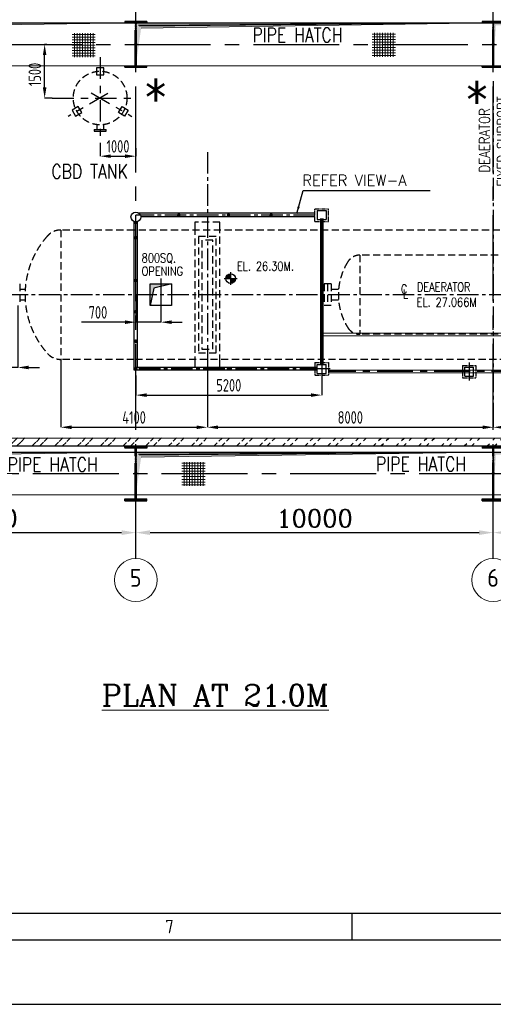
# Model space of a CAD drawing. Extents: x -287416 to 4934791, y -504132 to 1826789.
# Tile 88 of 256: x 28813 to 42063, y 146322 to 173857. Entities that reach past the tile are written whole.
import ezdxf
from ezdxf.enums import TextEntityAlignment as Align

# ---------------------------------------------------------------- set-up
doc = ezdxf.new("R2010")
doc.units = 0
doc.header["$LTSCALE"] = 800
doc.header["$MEASUREMENT"] = 0
for name, pattern in [('CENTER', [2, 1.25, -0.25, 0.25, -0.25]), ('CENTER2', [1.125, 0.75, -0.125, 0.125, -0.125]), ('CENTRE', [1.5, 0.75, -0.25, 0.25, -0.25]), ('CONTINOUS', [0]), ('HIDDEN', [0.375, 0.25, -0.125])]:
    doc.linetypes.add(name, pattern=pattern)
doc.layers.get('0').update_dxf_attribs({"linetype": 'CONTINUOUS'})
doc.layers.get('DEFPOINTS').update_dxf_attribs({"linetype": 'CONTINUOUS'})
for name, color, linetype in [('CEN', 2, 'CENTER'), ('CL', 2, 'CENTER2'), ('COL', 1, 'CENTER'), ('GRID', 8, 'CENTER'), ('HATCH', 9, 'CONTINUOUS'), ('LOGO', 7, 'CONTINUOUS'), ('MECH_EQ', 251, 'HIDDEN'), ('OBN', 1, 'CONTINUOUS'), ('PIPE', 1, 'CONTINUOUS'), ('STR', 2, 'CONTINUOUS'), ('WALL', 6, 'CONTINUOUS')]:
    doc.layers.add(name, color=color, linetype=linetype)
for name, color, linetype, lineweight in [('DIM', 4, 'CONTINUOUS', 15), ('PIPE OPENING HATCH', 7, 'CONTINUOUS', 13), ('STEEL', 6, 'CONTINUOUS', 15), ('T', 3, 'CONTINUOUS', 15), ('TEXT', 3, 'CONTINUOUS', 15)]:
    doc.layers.add(name, color=color, linetype=linetype, lineweight=lineweight)
doc.styles.add('ROMANC', font='romanc')
doc.styles.add('ROMANS', font='ISO9.shx', dxfattribs={"width": 0.8})
doc.styles.add('S1', font='SIMPLEX.SHX', dxfattribs={"height": 200})
doc.styles.add('S3', font='ROMANS1.SHX', dxfattribs={"width": 0.8})
doc.styles.get("Standard").update_dxf_attribs({"font": 'ISO9'})
doc.dimstyles.get("Standard").update_dxf_attribs({"dimtxt": 0.18, "dimasz": 0.18, "dimexe": 0.18, "dimexo": 0.0625, "dimgap": 0.09, "dimtad": 0, "dimtih": 1, "dimtoh": 1, "dimdec": 4, "dimzin": 0, "dimdsep": 46, "dimtxsty": 'Standard', "dimcen": 0.09, "dimadec": 0, "dimazin": 0, "dimtfac": 1, "dimtdec": 4, "dimtofl": 0, "dimtmove": 0, "dimatfit": 3, "dimfxl": 1, "dimtolj": 1, "dimtzin": 0, "dimarcsym": 0})
doc.dimstyles.new('STANDARD$0', dxfattribs={"dimtxt": 250, "dimasz": 200, "dimexe": 0, "dimexo": 0, "dimgap": 100, "dimtad": 1, "dimdec": 0, "dimzin": 0, "dimdsep": 46, "dimtxsty": 'S1', "dimcen": 0, "dimadec": 0, "dimazin": 0, "dimtfac": 1, "dimtdec": 0, "dimtmove": 2, "dimatfit": 3, "dimfxl": 1, "dimtolj": 1, "dimtzin": 0, "dimarcsym": 0})

# ---------------------------------------------------------------- blocks, each defined once
blk = doc.blocks.new('*D794')
at = {"layer": 'DEFPOINTS', "color": 0, "linetype": 'Continuous', "transparency": 16777216}
for p in [(22063, 159513), (32063, 159513), (32063, 159513)]:
    blk.add_point(p, dxfattribs=at)
at = {"layer": 'DIM', "color": 4, "linetype": 'Continuous', "lineweight": -2, "transparency": 16777216}
blk.add_line((22463, 159513), (31663, 159513), dxfattribs=at)
at = {"layer": 'DIM', "color": 4, "linetype": 'Continuous', "transparency": 16777216}
for points in [[(22463, 159579), (22463, 159446), (22063, 159513)], [(31663, 159579), (31663, 159446), (32063, 159513)]]:
    blk.add_solid(points, dxfattribs=at)
at = {"layer": 'DIM', "linetype": 'Continuous', "transparency": 16777216, "insert": (27690, 159913), "char_height": 500, "attachment_point": 5, "style": 'ROMANC'}
blk.add_mtext('\\A1;10000', dxfattribs=at)
blk = doc.blocks.new('*D795')
at = {"layer": 'DEFPOINTS', "color": 0, "linetype": 'Continuous', "transparency": 16777216}
for p in [(32063, 159513), (42063, 159513), (42063, 159513)]:
    blk.add_point(p, dxfattribs=at)
at = {"layer": 'DIM', "color": 4, "linetype": 'Continuous', "lineweight": -2, "transparency": 16777216}
blk.add_line((32463, 159513), (41663, 159513), dxfattribs=at)
at = {"layer": 'DIM', "color": 4, "linetype": 'Continuous', "transparency": 16777216}
for points in [[(32463, 159579), (32463, 159446), (32063, 159513)], [(41663, 159579), (41663, 159446), (42063, 159513)]]:
    blk.add_solid(points, dxfattribs=at)
at = {"layer": 'DIM', "linetype": 'Continuous', "transparency": 16777216, "insert": (37063, 159913), "char_height": 500, "attachment_point": 5, "style": 'ROMANC'}
blk.add_mtext('\\A1;10000', dxfattribs=at)
blk = doc.blocks.new('*D796')
at = {"layer": 'DEFPOINTS', "color": 0, "linetype": 'Continuous', "transparency": 16777216}
for p in [(42063, 159513), (52063, 159513), (52063, 159513)]:
    blk.add_point(p, dxfattribs=at)
at = {"layer": 'DIM', "color": 4, "linetype": 'Continuous', "lineweight": -2, "transparency": 16777216}
blk.add_line((42463, 159513), (51663, 159513), dxfattribs=at)
at = {"layer": 'DIM', "color": 4, "linetype": 'Continuous', "transparency": 16777216}
for points in [[(42463, 159579), (42463, 159446), (42063, 159513)], [(51663, 159579), (51663, 159446), (52063, 159513)]]:
    blk.add_solid(points, dxfattribs=at)
at = {"layer": 'DIM', "linetype": 'Continuous', "transparency": 16777216, "insert": (47063, 159913), "char_height": 500, "attachment_point": 5, "style": 'ROMANC'}
blk.add_mtext('\\A1;10000', dxfattribs=at)
blk = doc.blocks.new('A$C1C927E47')
at = {"layer": 'COL'}
h = blk.add_hatch(dxfattribs=at)
h.set_pattern_fill('ANSI31', color=256, scale=100, style=0)
h.paths.add_polyline_path([(16, 0), (0, 0), (0, -710), (16, -710)])
h.paths.add_polyline_path([(16, 710), (0, 710), (0, 0), (16, 0)])
h.paths.add_polyline_path([(0, 710), (-16, 710), (-16, 0), (0, 0)])
h.paths.add_polyline_path([(0, 0), (-16, 0), (-16, -710), (0, -710)])
h.paths.add_polyline_path([(-310, -710), (-310, -760), (0, -760), (0, -710)])
h.paths.add_polyline_path([(310, -760), (310, -710), (0, -710), (0, -760)])
h.paths.add_polyline_path([(310, 710), (310, 760), (0, 760), (0, 710)])
h.paths.add_polyline_path([(-310, 760), (-310, 710), (0, 710), (0, 760)])
for p, q in [((310, 760), (-310, 760)), ((-310, 760), (-310, 710)), ((310, 710), (-310, 710)), ((-16, -710), (-16, 710)), ((16, -710), (16, 710)), ((310, 760), (310, 710)), ((-310, -710), (310, -710)), ((-310, -760), (-310, -710)), ((-310, -760), (310, -760)), ((310, -760), (310, -710))]:
    blk.add_line(p, q, dxfattribs=at)
at = {"layer": 'COL', "color": 2}
for p, q in [((0, -792), (0, 792)), ((44, 0), (-44, 0)), ((44, 0), (-44, 0))]:
    blk.add_line(p, q, dxfattribs=at)
blk = doc.blocks.new('A$C14326149')
at = {"layer": 'COL'}
h = blk.add_hatch(dxfattribs=at)
h.set_pattern_fill('ANSI31', color=256, scale=100, style=0)
h.paths.add_polyline_path([(310, 640), (0, 640), (0, 600), (310, 600)])
h.paths.add_polyline_path([(0, 600), (0, 640), (-310, 640), (-310, 600)])
h.paths.add_polyline_path([(0, -640), (0, -600), (-310, -600), (-310, -640)])
h.paths.add_polyline_path([(0, -600), (0, -640), (310, -640), (310, -600)])
h.paths.add_polyline_path([(-16, 0), (0, 0), (0, 600), (-16, 600)])
h.paths.add_polyline_path([(0, 0), (16, 0), (16, 600), (0, 600)])
h.paths.add_polyline_path([(16, 0), (0, 0), (0, -600), (16, -600)])
h.paths.add_polyline_path([(-16, -600), (0, -600), (0, 0), (-16, 0)])
for p, q in [((310, 640), (-310, 640)), ((-310, 640), (-310, 600)), ((310, 600), (-310, 600)), ((-16, -600), (-16, 600)), ((16, -600), (16, 600)), ((310, 640), (310, 600)), ((-310, -600), (310, -600)), ((-310, -640), (-310, -600)), ((-310, -640), (310, -640)), ((310, -640), (310, -600))]:
    blk.add_line(p, q, dxfattribs=at)
at = {"layer": 'COL', "color": 2}
for p, q in [((0, -672), (0, 672)), ((44, 0), (-44, 0))]:
    blk.add_line(p, q, dxfattribs=at)
blk = doc.blocks.new('*D819')
at = {"layer": 'DEFPOINTS', "color": 0, "transparency": 16777216}
for p in [(34063, 164069), (42063, 162831), (42063, 162459)]:
    blk.add_point(p, dxfattribs=at)
at = {"layer": 'DIM', "color": 9, "lineweight": -2, "transparency": 16777216}
for p, q in [((34063, 164069), (34063, 162459)), ((42063, 162831), (42063, 162459)), ((34363, 162459), (41763, 162459))]:
    blk.add_line(p, q, dxfattribs=at)
at = {"layer": 'DIM', "color": 9, "transparency": 16777216}
for points in [[(34363, 162509), (34363, 162409), (34063, 162459)], [(41763, 162509), (41763, 162409), (42063, 162459)]]:
    blk.add_solid(points, dxfattribs=at)
at = {"layer": 'DIM', "transparency": 16777216, "insert": (38063, 162734), "char_height": 350, "attachment_point": 5, "style": 'ROMANS'}
blk.add_mtext('\\A1;8000', dxfattribs=at)
blk = doc.blocks.new('*D820')
at = {"layer": 'DEFPOINTS', "color": 0, "transparency": 16777216}
for p in [(29963, 164348), (34063, 164357), (34063, 162459)]:
    blk.add_point(p, dxfattribs=at)
at = {"layer": 'DIM', "color": 9, "lineweight": -2, "transparency": 16777216}
for p, q in [((29963, 164348), (29963, 162459)), ((34063, 164357), (34063, 162459)), ((30263, 162459), (33763, 162459))]:
    blk.add_line(p, q, dxfattribs=at)
at = {"layer": 'DIM', "color": 9, "transparency": 16777216}
for points in [[(30263, 162509), (30263, 162409), (29963, 162459)], [(33763, 162509), (33763, 162409), (34063, 162459)]]:
    blk.add_solid(points, dxfattribs=at)
at = {"layer": 'DIM', "transparency": 16777216, "insert": (32013, 162734), "char_height": 350, "attachment_point": 5, "style": 'ROMANS'}
blk.add_mtext('\\A1;4100', dxfattribs=at)
blk = doc.blocks.new('*D821')
at = {"layer": 'DEFPOINTS', "color": 0, "transparency": 16777216}
for p in [(42063, 162831), (50063, 162874), (42063, 162459)]:
    blk.add_point(p, dxfattribs=at)
at = {"layer": 'DIM', "color": 9, "lineweight": -2, "transparency": 16777216}
for p, q in [((42063, 162831), (42063, 162459)), ((50063, 162874), (50063, 162459)), ((49763, 162459), (42363, 162459))]:
    blk.add_line(p, q, dxfattribs=at)
at = {"layer": 'DIM', "color": 9, "transparency": 16777216}
for points in [[(42363, 162509), (42363, 162409), (42063, 162459)], [(49763, 162509), (49763, 162409), (50063, 162459)]]:
    blk.add_solid(points, dxfattribs=at)
at = {"layer": 'DIM', "transparency": 16777216, "insert": (45366, 162787), "char_height": 350, "attachment_point": 5, "style": 'ROMANS'}
blk.add_mtext('\\A1;8000', dxfattribs=at)
blk = doc.blocks.new('*D823')
at = {"layer": 'DEFPOINTS', "color": 0, "transparency": 16777216}
for p in [(29511, 173166), (29573, 173166), (29725, 171666)]:
    blk.add_point(p, dxfattribs=at)
at = {"layer": 'DIM', "color": 9, "lineweight": -2, "transparency": 16777216}
for p, q in [((29573, 173166), (29511, 173166)), ((29511, 171966), (29511, 172866)), ((29725, 171666), (29511, 171666))]:
    blk.add_line(p, q, dxfattribs=at)
at = {"layer": 'DIM', "color": 9, "transparency": 16777216}
for points in [[(29461, 172866), (29561, 172866), (29511, 173166)], [(29461, 171966), (29561, 171966), (29511, 171666)]]:
    blk.add_solid(points, dxfattribs=at)
at = {"layer": 'DIM', "transparency": 16777216, "insert": (29236, 172325), "char_height": 350, "attachment_point": 5, "rotation": 90, "style": 'ROMANS'}
blk.add_mtext('\\A1;1500', dxfattribs=at)
blk = doc.blocks.new('*D824')
at = {"layer": 'DEFPOINTS', "color": 0, "transparency": 16777216}
for p in [(31063, 170413), (32063, 170263), (32063, 170040)]:
    blk.add_point(p, dxfattribs=at)
at = {"layer": 'DIM', "color": 9, "lineweight": -2, "transparency": 16777216}
for p, q in [((31063, 170413), (31063, 170040)), ((32063, 170263), (32063, 170040)), ((31363, 170040), (31763, 170040))]:
    blk.add_line(p, q, dxfattribs=at)
at = {"layer": 'DIM', "color": 9, "transparency": 16777216}
for points in [[(31363, 170090), (31363, 169990), (31063, 170040)], [(31763, 170090), (31763, 169990), (32063, 170040)]]:
    blk.add_solid(points, dxfattribs=at)
at = {"layer": 'DIM', "transparency": 16777216, "insert": (31563, 170315), "char_height": 350, "attachment_point": 5, "style": 'ROMANS'}
blk.add_mtext('\\A1;1000', dxfattribs=at)
blk = doc.blocks.new('*D869')
at = {"layer": 'DEFPOINTS', "color": 0, "transparency": 16777216}
for p in [(32063, 166166), (32763, 166166), (32763, 165397)]:
    blk.add_point(p, dxfattribs=at)
at = {"layer": 'DIM', "color": 9, "lineweight": -2, "transparency": 16777216}
for p, q in [((32063, 166166), (32063, 165397)), ((32763, 166166), (32763, 165397)), ((31763, 165397), (30543, 165397)), ((32763, 165397), (32063, 165397)), ((33063, 165397), (33363, 165397))]:
    blk.add_line(p, q, dxfattribs=at)
at = {"layer": 'DIM', "color": 9, "transparency": 16777216}
for points in [[(31763, 165447), (31763, 165347), (32063, 165397)], [(33063, 165447), (33063, 165347), (32763, 165397)]]:
    blk.add_solid(points, dxfattribs=at)
at = {"layer": 'DIM', "transparency": 16777216, "insert": (31003, 165672), "char_height": 350, "attachment_point": 5, "style": 'ROMANS'}
blk.add_mtext('\\A1;700', dxfattribs=at)
blk = doc.blocks.new('*D870')
at = {"layer": 'DEFPOINTS', "color": 0, "transparency": 16777216}
for p in [(28763, 165866), (28313, 165356), (28763, 164131)]:
    blk.add_point(p, dxfattribs=at)
at = {"layer": 'DIM', "color": 9, "lineweight": -2, "transparency": 16777216}
for p, q in [((28763, 165866), (28763, 164131)), ((28313, 165356), (28313, 164131)), ((28013, 164131), (26793, 164131)), ((28763, 164131), (28313, 164131)), ((29063, 164131), (29363, 164131))]:
    blk.add_line(p, q, dxfattribs=at)
at = {"layer": 'DIM', "color": 9, "transparency": 16777216}
for points in [[(28013, 164181), (28013, 164081), (28313, 164131)], [(29063, 164181), (29063, 164081), (28763, 164131)]]:
    blk.add_solid(points, dxfattribs=at)
at = {"layer": 'DIM', "transparency": 16777216, "insert": (27253, 164406), "char_height": 350, "attachment_point": 5, "style": 'ROMANS'}
blk.add_mtext('\\A1;450', dxfattribs=at)
blk = doc.blocks.new('A$C22A02A94')
at = {"layer": 'HATCH', "const_width": 50, "flags": 128}
for points in [[(-8749, 7226, 1), (-8699, 7226, 1)], [(-7358, 7226, 1), (-7308, 7226, 1)], [(-6166, 7226, 1), (-6116, 7226, 1)], [(-9952, 6593, 1), (-9902, 6593, 1)], [(-9952, 5398, 1), (-9902, 5398, 1)], [(-9952, 4524, 1), (-9902, 4524, 1)], [(-9952, 3699, 1), (-9902, 3699, 1)], [(-9952, 2924, 1), (-9902, 2924, 1)], [(-8749, 2926, 1), (-8699, 2926, 1)], [(-7358, 2926, 1), (-7308, 2926, 1)], [(-6166, 2926, 1), (-6116, 2926, 1)]]:
    blk.add_lwpolyline(points, format="xyb", close=True, dxfattribs=at)
at = {"layer": 'MECH_EQ', "color": 1}
blk.add_line((-4773, 6186), (-4773, 6186), dxfattribs=at)
at = {"layer": 'PIPE', "color": 2, "linetype": 'CENTER2'}
for p, q in [((-4915, 7226), (-9925, 7226)), ((-4738, 2926), (-9925, 2926)), ((-4487, 2926), (-4963, 2926))]:
    blk.add_line(p, q, dxfattribs=at)
at = {"layer": 'PIPE', "color": 4, "linetype": 'CENTER2', "ltscale": 0.2}
for p, q in [((-4915, 7051), (-4915, 7401)), ((-4915, 7401), (-4535, 7401)), ((-4535, 7051), (-4535, 7401)), ((-4915, 7051), (-4535, 7051)), ((-4915, 3101), (-4535, 3101)), ((-4915, 3101), (-4915, 2751)), ((-4535, 3101), (-4535, 2751)), ((-4915, 2751), (-4535, 2751))]:
    blk.add_line(p, q, dxfattribs=at)
at = {"layer": 'PIPE', "color": 4}
for p, q in [((-4850, 7351), (-4600, 7351)), ((-4850, 7351), (-4850, 7101)), ((-4600, 7351), (-4600, 7101)), ((-4850, 7101), (-4600, 7101)), ((-4850, 2801), (-4850, 3051)), ((-4850, 3051), (-4600, 3051)), ((-4600, 2801), (-4600, 3051)), ((-4850, 2801), (-4600, 2801))]:
    blk.add_line(p, q, dxfattribs=at)
at = {"layer": 'PIPE'}
for p, q in [((-9881, 6995), (-9969, 6995)), ((-9955, 7042), (-9955, 6995)), ((-9895, 7042), (-9895, 6995))]:
    blk.add_line(p, q, dxfattribs=at)
at = {"layer": 'PIPE', "color": 4, "const_width": 100, "flags": 128}
blk.add_lwpolyline([(-4725, 3051), (-4725, 7135)], dxfattribs=at)
at = {"layer": 'PIPE'}
blk.add_circle((-9925, 7176), 137, dxfattribs=at)
at = {"layer": 'WALL'}
for p, q in [((-4915, 7276), (-9831, 7276)), ((-4915, 7176), (-9788, 7176)), ((-9975, 2886), (-9975, 7048)), ((-9875, 2961), (-9875, 7048)), ((-4852, 2886), (-9975, 2886)), ((-4852, 2961), (-9927, 2961))]:
    blk.add_line(p, q, dxfattribs=at)
blk = doc.blocks.new('*D881')
at = {"layer": 'DEFPOINTS', "color": 0, "transparency": 16777216}
for p in [(32063, 163908), (37263, 163917), (37263, 163358)]:
    blk.add_point(p, dxfattribs=at)
at = {"layer": 'DIM', "color": 9, "lineweight": -2, "transparency": 16777216}
for p, q in [((32063, 163908), (32063, 163358)), ((37263, 163917), (37263, 163358)), ((32363, 163358), (36963, 163358))]:
    blk.add_line(p, q, dxfattribs=at)
at = {"layer": 'DIM', "color": 9, "transparency": 16777216}
for points in [[(32363, 163408), (32363, 163308), (32063, 163358)], [(36963, 163408), (36963, 163308), (37263, 163358)]]:
    blk.add_solid(points, dxfattribs=at)
at = {"layer": 'DIM', "transparency": 16777216, "insert": (34663, 163633), "char_height": 350, "attachment_point": 5, "style": 'ROMANS'}
blk.add_mtext('\\A1;5200', dxfattribs=at)
blk = doc.blocks.new('A$C731D3036')
for p, q in [((-2590.23, 37.8), (-251.24, 37.8)), ((-1558.59, 37.79), (-1558.59, 26.67))]:
    blk.add_line(p, q)
for points in [[(0, 1869.86), (-2643.59, 1869.86), (-2643.59, 0), (0, 0)], [(-26.68, 1843.18), (-2616.91, 1843.18), (-2616.91, 26.68), (-26.68, 26.68)]]:
    blk.add_lwpolyline(points, close=True)
blk.add_text('7', height=5.56).set_placement((-1634.18, 32.23), align=Align.MIDDLE)
blk = doc.blocks.new('A$C10F2367A')
at = {"layer": 'CEN'}
for p, q in [((-5550, 3650), (-5550, -2112)), ((-4550, 2775), (-4550, -2023)), ((-5850, -2150), (-14610, -2150)), ((-4675, -2150), (-5600, -2150))]:
    blk.add_line(p, q, dxfattribs=at)
at = {"layer": 'PIPE', "color": 2, "linetype": 'CENTER2'}
for p, q in [((2590, 3917), (2590, 2433)), ((-3548, 3732), (-3548, 3418)), ((-1207, 3732), (-1207, 3418)), ((-332, 3732), (-332, 3418)), ((-3548, 2932), (-3548, 2617)), ((-1207, 2932), (-1207, 2618)), ((-332, 2932), (-332, 2618)), ((-14800, -1823), (-14800, -2477)), ((-10675, -1899), (-10675, -2401))]:
    blk.add_line(p, q, dxfattribs=at)
at = {"layer": 'PIPE', "color": 4}
for p, q in [((-3585, 3500), (-3585, 3650)), ((-3585, 3650), (-3510, 3650)), ((-3575, 3510), (-3575, 3640)), ((-3575, 3640), (-3520, 3640)), ((-3510, 3650), (-3510, 3650)), ((-1169, 3650), (-1244, 3650)), ((-1244, 3650), (-1244, 3650)), ((-1179, 3640), (-1234, 3640)), ((-1179, 3510), (-1179, 3640)), ((-1169, 3500), (-1169, 3650)), ((-294, 3650), (-369, 3650)), ((-369, 3650), (-369, 3650)), ((-304, 3640), (-359, 3640)), ((-304, 3510), (-304, 3640)), ((-294, 3500), (-294, 3650)), ((-3510, 3500), (-3585, 3500)), ((-3520, 3510), (-3575, 3510)), ((-3510, 3500), (-3510, 3500)), ((-1244, 3500), (-1169, 3500)), ((-1244, 3500), (-1244, 3500)), ((-1234, 3510), (-1179, 3510)), ((-369, 3500), (-294, 3500)), ((-369, 3500), (-369, 3500)), ((-359, 3510), (-304, 3510)), ((-5676, 2575), (-5676, 2825)), ((-5676, 2825), (-5426, 2825)), ((-5426, 2575), (-5426, 2825)), ((-3585, 2700), (-3585, 2850)), ((-3585, 2850), (-3510, 2850)), ((-3575, 2710), (-3575, 2840)), ((-3575, 2840), (-3520, 2840)), ((-3510, 2850), (-3510, 2850)), ((-1169, 2850), (-1244, 2850)), ((-1244, 2850), (-1244, 2850)), ((-1179, 2840), (-1234, 2840)), ((-1179, 2710), (-1179, 2840)), ((-1169, 2700), (-1169, 2850)), ((-294, 2850), (-369, 2850)), ((-369, 2850), (-369, 2850)), ((-304, 2840), (-359, 2840)), ((-304, 2710), (-304, 2840)), ((-294, 2700), (-294, 2850)), ((-5676, 2575), (-5426, 2575)), ((-3510, 2700), (-3585, 2700)), ((-3520, 2710), (-3575, 2710)), ((-3510, 2700), (-3510, 2700)), ((-1244, 2700), (-1169, 2700)), ((-1244, 2700), (-1244, 2700)), ((-1234, 2710), (-1179, 2710)), ((-369, 2700), (-294, 2700)), ((-369, 2700), (-369, 2700)), ((-359, 2710), (-304, 2710)), ((-10800, -2275), (-10800, -2025)), ((-10800, -2025), (-10550, -2025)), ((-10550, -2275), (-10550, -2025)), ((-5850, -2275), (-5850, -2025)), ((-5850, -2025), (-5600, -2025)), ((-5600, -2275), (-5600, -2025)), ((-4675, -2273), (-4675, -2023)), ((-4675, -2023), (-4425, -2023)), ((-4425, -2273), (-4425, -2023)), ((-10800, -2275), (-10550, -2275)), ((-5850, -2275), (-5600, -2275)), ((-4675, -2273), (-4425, -2273))]:
    blk.add_line(p, q, dxfattribs=at)
at = {"layer": 'PIPE', "color": 4, "linetype": 'CENTER2', "ltscale": 0.2}
for p, q in [((-5741, 2875), (-5361, 2875)), ((-5741, 2875), (-5741, 2525)), ((-5361, 2875), (-5361, 2525)), ((-5741, 2525), (-5361, 2525)), ((-10865, -1975), (-10485, -1975)), ((-10865, -1975), (-10865, -2325)), ((-10485, -1975), (-10485, -2325)), ((-5915, -1975), (-5535, -1975)), ((-5915, -1975), (-5915, -2325)), ((-5535, -1975), (-5535, -2325)), ((-4740, -1973), (-4360, -1973)), ((-4740, -1973), (-4740, -2323)), ((-4360, -1973), (-4360, -2323)), ((-10865, -2325), (-10485, -2325)), ((-5915, -2325), (-5535, -2325)), ((-4740, -2323), (-4360, -2323))]:
    blk.add_line(p, q, dxfattribs=at)
at = {"layer": 'PIPE', "color": 4}
for points in [[(-3663, 3690), (-3433, 3690), (-3433, 3460), (-3663, 3460)], [(-1092, 3690), (-1322, 3690), (-1322, 3460), (-1092, 3460)], [(-217, 3690), (-447, 3690), (-447, 3460), (-217, 3460)], [(2740, 2575), (2740, 3775), (2440, 3775), (2440, 2575)], [(-3663, 2890), (-3433, 2890), (-3433, 2660), (-3663, 2660)], [(-1092, 2890), (-1322, 2890), (-1322, 2660), (-1092, 2660)], [(-217, 2890), (-447, 2890), (-447, 2660), (-217, 2660)]]:
    blk.add_lwpolyline(points, close=True, dxfattribs=at)
for centre, start, end in [((-3520, 3650), 270, 0), ((-1234, 3650), 180, 270), ((-359, 3650), 180, 270), ((-3520, 3500), 0, 90), ((-1234, 3500), 90, 180), ((-359, 3500), 90, 180), ((-3520, 2850), 270, 0), ((-1234, 2850), 180, 270), ((-359, 2850), 180, 270), ((-3520, 2700), 0, 90), ((-1234, 2700), 90, 180), ((-359, 2700), 90, 180)]:
    blk.add_arc(centre, 10, start, end, dxfattribs=at)
at = {"layer": 'STEEL', "color": 1}
for p, q in [((-5588, 3650), (2590, 3650)), ((-5588, 3650), (-5588, 2825)), ((2589, 3650), (2589, 2700)), ((-5513, 3575), (-5513, 2825)), ((-5513, 3575), (2590, 3575)), ((-3296, 3575), (-3296, 2775)), ((-3113, 3575), (-3113, 2775)), ((-2930, 3575), (-2930, 2775)), ((-2747, 3575), (-2747, 2775)), ((-2564, 3575), (-2564, 2775)), ((-2381, 3575), (-2381, 2775)), ((-2198, 3575), (-2198, 2775)), ((-2015, 3575), (-2015, 2775)), ((-1832, 3575), (-1832, 2775)), ((-1649, 3575), (-1649, 2775)), ((-1466, 3575), (-1466, 2775)), ((-156, 3575), (-156, 2775)), ((27, 3575), (27, 2775)), ((210, 3575), (210, 2775)), ((393, 3575), (393, 2775)), ((576, 3575), (576, 2775)), ((759, 3575), (759, 2775)), ((942, 3575), (942, 2775)), ((1125, 3575), (1125, 2775)), ((1308, 3575), (1308, 2775)), ((1491, 3575), (1491, 2775)), ((1674, 3575), (1674, 2775)), ((1857, 3575), (1857, 2775)), ((2040, 3575), (2040, 2775)), ((2223, 3575), (2223, 2775)), ((2406, 3575), (2406, 2775)), ((-5588, 2785), (-5588, -2112)), ((-5513, 2785), (-5513, -2112)), ((-4588, 2775), (-4588, -2023)), ((-4588, 2775), (-3661, 2775)), ((-3661, 2775), (2590, 2775)), ((-4513, 2700), (-4513, -2023)), ((-3662, 2700), (-4513, 2700)), ((2590, 2700), (-3661, 2700)), ((-5686, -1072), (-14763, -1072)), ((-5686, -1072), (-5686, -2025)), ((-5761, -1147), (-14763, -1147)), ((-5761, -1147), (-5761, -2025)), ((-5588, -1312), (-5686, -1312)), ((-5588, -1387), (-5686, -1387)), ((-5850, -2112), (-14610, -2112)), ((-5850, -2187), (-14610, -2187)), ((-4675, -2112), (-5600, -2112)), ((-4675, -2187), (-5600, -2187))]:
    blk.add_line(p, q, dxfattribs=at)
at = {"layer": 'STR'}
blk.add_line((933, 3196), (1345, 3196), dxfattribs=at)
blk.add_solid([(1083, 3146), (1083, 3246), (783, 3196)], dxfattribs=at)

msp = doc.modelspace()

# ---------------------------------------------------------------- hatches: boundary and pattern name
at = {"layer": 'DIM'}
h = msp.add_hatch(dxfattribs=at)
h.set_pattern_fill('ANSI37', color=256, scale=600, angle=45, style=0)
h.set_pattern_definition([(90, (-256.25, 124920.1), (-75, 1e-14), []), (180, (-256.25, 124920.1), (-1e-14, -75), [])])
h.paths.add_polyline_path([(30926.3, 173479.9), (30278.1, 173479.9), (30278.1, 172813.5), (30926.3, 172813.5)])
h = msp.add_hatch(dxfattribs=at)
h.set_pattern_fill('ANSI37', color=256, scale=600, angle=45, style=0)
h.set_pattern_definition([(90, (8141.16, 124927.63), (-75, 1e-14), []), (180, (8141.16, 124927.63), (-1e-14, -75), [])])
h.paths.add_polyline_path([(39323.8, 173487.5), (38675.5, 173487.5), (38675.5, 172821), (39323.8, 172821)])
h = msp.add_hatch(dxfattribs=at)
h.set_pattern_fill('ANSI37', color=256, scale=600, angle=45, style=0)
h.set_pattern_definition([(90, (2817.36, 112927.69), (-75, 1e-14), []), (180, (2817.36, 112927.69), (-1e-14, -75), [])])
h.paths.add_polyline_path([(34000, 161487.5), (33351.7, 161487.5), (33351.7, 160821.1), (34000, 160821.1)])
at = {"layer": 'HATCH'}
h = msp.add_hatch(dxfattribs=at)
h.set_pattern_fill('ANSI32', color=256, scale=1200, style=0)
h.set_pattern_definition([(45, (-25068.97, 37702.6), (-318.198, 318.198), []), (45, (-24856.84, 37702.6), (-318.198, 318.198), [])])
edge = h.paths.add_edge_path()
edge.add_line((-10336.9, 162165.7), (61947.4, 162154.8))
edge.add_line((-10566.9, 161936.1), (61947.4, 161936.3))
at = {"layer": 'OBN'}
msp.add_hatch(color=256, dxfattribs=at).paths.add_polyline_path([(33062.8, 166448.9), (33062.8, 166466.1), (32464.4, 166464.6), (32462.8, 165866.1), (32564.9, 166347.1)])
at = {"layer": 'PIPE OPENING HATCH', "lineweight": -2}
for points in [[(22134.9, 173696.3), (22063.1, 172566.1), (22063.1, 173764.4), (32063.1, 173764.4)], [(32134.9, 173696.3), (32063.1, 172566.1), (32063.1, 173764.4), (42063.1, 173764.4)], [(42134.9, 173696.3), (42063.1, 172566.1), (42063.1, 173764.4), (52063.1, 173764.4)], [(22134.9, 161696.4), (22063.1, 160566.1), (22063.1, 161764.5), (32063.1, 161764.5)], [(32134.9, 161696.4), (32063.1, 160566.1), (32063.1, 161764.5), (42063.1, 161764.5)], [(42134.9, 161696.4), (42063.1, 160566.1), (42063.1, 161764.5), (52063.1, 161764.5)]]:
    msp.add_hatch(color=1, dxfattribs=at).paths.add_polyline_path(points)
at = {"layer": 'PIPE OPENING HATCH'}
h = msp.add_hatch(color=1, dxfattribs=at)
h.paths.add_polyline_path([(22146.7, 173166.1), (22079.1, 173166.1), (22079.1, 172681)])
h.paths.add_polyline_path([(32063.1, 173766.1), (22079.1, 173766.1), (22079.1, 173166.1), (22107.1, 173166.1), (22146.7, 173166.1), (22210.5, 173624.2)])
for points in [[(42050.6, 173766.1), (32162.5, 173675.4), (32075.6, 172566.1), (32075.6, 173766.1)], [(42050.6, 161766.1), (32162.5, 161675.5), (32075.6, 160566.1), (32075.6, 161766.1)]]:
    msp.add_hatch(color=1, dxfattribs=at).paths.add_polyline_path(points)
h = msp.add_hatch(color=1, dxfattribs=at)
h.paths.add_polyline_path([(32146.7, 173166.1), (32079.1, 173166.1), (32079.1, 172681)])
h.paths.add_polyline_path([(42063.1, 173766.1), (32079.1, 173766.1), (32079.1, 173166.1), (32107.1, 173166.1), (32146.7, 173166.1), (32210.5, 173624.2)])
h = msp.add_hatch(color=1, dxfattribs=at)
h.paths.add_polyline_path([(22146.7, 161166.1), (22079.1, 161166.1), (22079.1, 160681)])
h.paths.add_polyline_path([(32063.1, 161766.1), (22079.1, 161766.1), (22079.1, 161166.1), (22107.1, 161166.1), (22146.7, 161166.1), (22210.5, 161624.3)])
h = msp.add_hatch(color=1, dxfattribs=at)
h.paths.add_polyline_path([(32146.7, 161166.1), (32079.1, 161166.1), (32079.1, 160681)])
h.paths.add_polyline_path([(42063.1, 161766.1), (32079.1, 161766.1), (32079.1, 161166.1), (32107.1, 161166.1), (32146.7, 161166.1), (32210.5, 161624.3)])

# ---------------------------------------------------------------- linework, layer by layer
at = {"color": 0, "linetype": 'ByBlock'}
for p, q in [((34534.9, 166617.9), (34894.9, 166617.9)), ((34714.9, 166797.9), (34714.9, 166437.9))]:
    msp.add_line(p, q, dxfattribs=at)
at = {"color": 0, "linetype": 'ByBlock', "const_width": 135}
for points in [[(34714.9, 166685.4, 0.4142136), (34647.4, 166617.9, 1)], [(34714.9, 166550.4, 0.4142136), (34782.4, 166617.9, 1)]]:
    msp.add_lwpolyline(points, format="xyb", dxfattribs=at)
at = {"color": 0, "linetype": 'ByBlock'}
msp.add_circle((34714.9, 166617.9), 135, dxfattribs=at)
at = {"layer": 'CL'}
for p, q in [((42063.1, 172139.1), (42063.1, 162831.2)), ((34063.1, 170153.9), (34063.1, 164068.7)), ((32762.8, 166616.1), (32762.8, 165716.1)), ((56047.8, 166166.1), (25040.3, 166166.1))]:
    msp.add_line(p, q, dxfattribs=at)
at = {"layer": 'GRID', "linetype": 'CENTER2', "ltscale": 4}
for p, q in [((32063.1, 158788.1), (32063.1, 189978.7)), ((42063.1, 158788.1), (42063.1, 175388.7)), ((-11445.6, 173166.1), (86108.6, 173166.1)), ((-10415.2, 161166.1), (86155.8, 161166.2))]:
    msp.add_line(p, q, dxfattribs=at)
at = {"layer": 'MECH_EQ', "color": 9, "linetype": 'CENTRE'}
for p, q in [((31063.1, 172806.4), (31063.1, 170412.7)), ((29725, 171666.1), (31962.8, 171666.1)), ((31282.5, 171792.1), (30174, 171152.1)), ((30808.9, 171813.4), (31954.2, 171152.1))]:
    msp.add_line(p, q, dxfattribs=at)
at = {"layer": 'MECH_EQ', "linetype": 'ByBlock'}
for p, q in [((30895.3, 170785.7), (31232.8, 170785.7)), ((30895.3, 170735.7), (31232.8, 170735.7)), ((30970.3, 170916.1), (30970.3, 170785.7)), ((31157.8, 170916.1), (31157.8, 170785.7))]:
    msp.add_line(p, q, dxfattribs=at)
at = {"layer": 'MECH_EQ'}
for p, q in [((30895.3, 170785.7), (30895.3, 170735.7)), ((31232.8, 170735.7), (31232.8, 170785.7)), ((32013.1, 167975.1), (29962.3, 167975.1)), ((29963.1, 167975.1), (29963.1, 164348.1)), ((38328.1, 167273.1), (38328.1, 165059.1)), ((28813.1, 166466.1), (28813.1, 165866.1)), ((28967.6, 166316.1), (28813.1, 166316.1)), ((37528.1, 166466.1), (37328.1, 166466.1)), ((37328.1, 166466.1), (37328.1, 165866.1)), ((37428.1, 166466.1), (37428.1, 165866.1)), ((37528.1, 166466.1), (37528.1, 165866.1)), ((37734.6, 166316.1), (37528.1, 166316.1)), ((28967.6, 166016.1), (28813.1, 166016.1)), ((37528.1, 165866.1), (37328.1, 165866.1)), ((37734.6, 166016.1), (37528.1, 166016.1)), ((45798.1, 165059.1), (38331.2, 165059.1)), ((32013.1, 164357.1), (29962.3, 164357.1))]:
    msp.add_line(p, q, dxfattribs=at)
at = {"layer": 'MECH_EQ', "linetype": 'HIDDEN'}
for p, q in [((46443.6, 167975.1), (32013.1, 167975.1)), ((33813.1, 167790.1), (33813.1, 164542.1)), ((34313.1, 167790.1), (33813.1, 167790.1)), ((34313.1, 164542.1), (34313.1, 167790.1)), ((33913.1, 167690.1), (33913.1, 164642.1)), ((34213.1, 167690.1), (33913.1, 167690.1)), ((34213.1, 164642.1), (34213.1, 167690.1)), ((45798.1, 167273.1), (38331.2, 167273.1)), ((33813.1, 164542.1), (34313.1, 164542.1)), ((33913.1, 164642.1), (34213.1, 164642.1)), ((47550.2, 164357.1), (32013.1, 164357.1))]:
    msp.add_line(p, q, dxfattribs=at)
at = {"layer": 'MECH_EQ'}
for points in [[(30963.9, 172313.3), (31163.9, 172314.2), (31163.1, 172514.2), (30963.1, 172513.3)], [(30963.9, 172313.3), (31163.9, 172314.2), (31163.1, 172514.2), (30963.1, 172513.3)], [(30552, 171257.8), (30452, 171431), (30278.7, 171331), (30378.7, 171157.8)], [(31576.2, 171257.8), (31676.2, 171431), (31849.4, 171331), (31749.4, 171157.8)]]:
    msp.add_lwpolyline(points, close=True, dxfattribs=at)
for points in [[(29962.3, 167975.1, 0.2136836), (29589.3, 167808, 0.3813922), (29589.3, 164524.1, 0.2136836), (29962.3, 164357.1)], [(37992.2, 167085.4, 0.2873434), (37992.2, 165246.7)]]:
    msp.add_lwpolyline(points, format="xyb", dxfattribs=at)
for points in [[(34413.1, 168191.1), (33713.1, 168191.1), (33713.1, 168041.1)], [(34413.1, 168041.1), (34413.1, 168191.1)], [(33713.1, 164291.1), (33713.1, 164141.1), (34413.1, 164141.1), (34413.1, 164291.1)]]:
    msp.add_lwpolyline(points, dxfattribs=at)
at = {"layer": 'MECH_EQ', "linetype": 'HIDDEN'}
for points in [[(33713.1, 168041.1), (33713.1, 164291.1)], [(34413.1, 164291.1), (34413.1, 168041.1)]]:
    msp.add_lwpolyline(points, dxfattribs=at)
at = {"layer": 'MECH_EQ'}
msp.add_circle((31064.1, 171666.1), 750, dxfattribs=at)
for centre, start, end in [((38331.2, 166873.1), 90, 147.93669), ((38331.2, 165459.1), 212.06331, 270)]:
    msp.add_arc(centre, 400, start, end, dxfattribs=at)
at = {"layer": 'OBN'}
for p, q in [((32564.9, 166347.1), (32462.8, 165866.1)), ((33062.8, 166466.1), (32564.9, 166347.1))]:
    msp.add_line(p, q, dxfattribs=at)
msp.add_lwpolyline([(32462.8, 166466.1), (33062.8, 166466.1), (33062.8, 165866.1), (32462.8, 165866.1)], close=True, dxfattribs=at)
at = {"layer": 'PIPE OPENING HATCH', "color": 1, "lineweight": -2}
for p, q in [((22063.1, 173766.1), (32063.1, 173766.1)), ((32063.1, 173766.1), (42063.1, 173766.1)), ((42063.1, 173764.4), (32134.9, 173696.3)), ((42063.1, 173766.1), (52063.1, 173766.1)), ((22063.1, 161766.1), (32063.1, 161766.1)), ((32063.1, 161766.1), (42063.1, 161766.1)), ((42063.1, 161764.5), (32134.9, 161696.4)), ((42063.1, 161766.1), (52063.1, 161766.1))]:
    msp.add_line(p, q, dxfattribs=at)
at = {"layer": 'PIPE OPENING HATCH', "color": 1}
for p, q in [((22210.5, 173624.2), (32063.1, 173766.1)), ((32075.6, 173766.1), (42050.6, 173766.1)), ((42050.6, 173766.1), (32162.5, 173675.4)), ((32210.5, 173624.2), (42063.1, 173766.1)), ((22210.5, 161624.3), (32063.1, 161766.1)), ((32075.6, 161766.1), (42050.6, 161766.1)), ((42050.6, 161766.1), (32162.5, 161675.5)), ((32210.5, 161624.3), (42063.1, 161766.1))]:
    msp.add_line(p, q, dxfattribs=at)
for points in [[(22063.1, 173766.1), (32063.1, 173766.1), (32063.1, 172566.1), (22063.1, 172566.1)], [(32063.1, 173766.1), (42063.1, 173766.1), (42063.1, 172566.1), (32063.1, 172566.1)], [(42063.1, 173766.1), (52063.1, 173766.1), (52063.1, 172566.1), (42063.1, 172566.1)], [(22063.1, 161766.1), (32063.1, 161766.1), (32063.1, 160566.1), (22063.1, 160566.1)], [(32063.1, 161766.1), (42063.1, 161766.1), (42063.1, 160566.1), (32063.1, 160566.1)], [(42063.1, 161766.1), (52063.1, 161766.1), (52063.1, 160566.1), (42063.1, 160566.1)]]:
    msp.add_lwpolyline(points, close=True, dxfattribs=at)
at = {"layer": 'TEXT'}
for centre in [(32063.1, 158188.1), (42063.1, 158188.1)]:
    msp.add_circle(centre, 600, dxfattribs=at)
at = {"layer": 'WALL'}
for p, q in [((-10566.9, 161936.1), (61947.4, 161936.3)), ((-10336.9, 162166.1), (61947.4, 162154.8))]:
    msp.add_line(p, q, dxfattribs=at)

# ---------------------------------------------------------------- block references
at = {"color": 1, "linetype": 'CONTINOUS', "lineweight": 15, "xscale": 67.46500254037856, "yscale": 67.46500254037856, "zscale": 67.46500254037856}
msp.add_blockref('A$C731D3036', (143254.7, 146321.8), dxfattribs=at)
at = {"layer": 'DIM'}
for name, p in [('A$C14326149', (32063.1, 173166.1)), ('A$C14326149', (42063.1, 173166.1)), ('A$C10F2367A', (52063.1, 166166.1)), ('A$C22A02A94', (41988.1, 161166.1))]:
    msp.add_blockref(name, p, dxfattribs=at)
at = {"layer": 'HATCH'}
for p in [(32063.1, 161166.1), (42063.1, 161166.1)]:
    msp.add_blockref('A$C1C927E47', p, dxfattribs=at)

# ---------------------------------------------------------------- texts
at = {"layer": 'LOGO', "color": 4, "style": 'ROMANC'}
msp.add_text('REFER VIEW-A', height=300, dxfattribs=at).set_placement((36722.2, 169214.7))
at = {"layer": 'T', "style": 'S3', "width": 0.8}
for s, height, p in [('PIPE HATCH', 400, (35323.7, 173230.7)), ('CBD TANK', 400, (29699.1, 169412.4)), ('800SQ.', 250, (32226.5, 167067)), ('OPENING', 250, (32226.5, 166699.7)), ('EL. 26.30M.', 250, (34891, 166838.4)), ('C', 250, (39475.6, 166197.6)), ('DEAERATOR', 250, (39925.9, 166256)), ('L', 250, (39537.2, 166062)), ('EL. 27.066M', 250, (39918.2, 165831.4)), ('PIPE HATCH', 400, (38779.9, 161230.8)), ('PIPE HATCH', 400, (28475.3, 161218))]:
    msp.add_text(s, height=height, dxfattribs=at).set_placement(p)
at = {"layer": 'T', "insert": (41667.1, 169171.1), "char_height": 300, "width": 2855.548, "attachment_point": 1, "rotation": 90, "style": 'S3'}
msp.add_mtext('\\pi410.63;DEAERATOR \\P\\pi22.06;FIXED SUPPORT', dxfattribs=at)
at = {"layer": 'T', "char_height": 300, "attachment_point": 1, "style": 'S3'}
for s, insert, width in [('\\pi152.64;MACHINE ROOM \\P\\pi421.21;AT EL.24.5M', (-4564.8, 171463.8), 3025.285), ('\\pi131.43;ROOF OF AIR  \\P\\pi2.0464e-012;WASHER ROOM \\P\\pi102.86;AT EL. 29.0M', (17457.5, 165861.9), 2605.714), ('\\pi78.246;PW TANK AT \\P\\pi369.67;EL. 29.0M', (12487.3, 165526.2), 2465.063)]:
    msp.add_mtext(s, dxfattribs=dict(at, insert=insert, width=width))
at = {"layer": 'TEXT', "style": 'ROMANC'}
for s, height, p in [('*', 1125, (32231.8, 171412.4)), ('*', 1125, (41220.2, 171348.1)), ('%%UPLAN AT 21.0M', 600, (31108.7, 154667.5))]:
    msp.add_text(s, height=height, dxfattribs=at).set_placement(p)
at = {"layer": 'TEXT', "style": 'ROMANS'}
for s, p in [('5', (32057.2, 158247.1)), ('6', (42057.2, 158247.1))]:
    msp.add_text(s, height=500, dxfattribs=at).set_placement(p, align=Align.MIDDLE)

# ---------------------------------------------------------------- dimensions: what is measured, and where the dimension line sits
at = {"layer": 'DIM'}
for base, p1, p2, angle, picture, middle in [((29511.2, 173166.1), (29725, 171666.1), (29573.2, 173166.1), 90, '*D823', (29236.2, 172325.4)), ((42063.1, 162458.6), (50063.1, 162874.3), (42063.1, 162831.2), 180, '*D821', (45366.4, 162787.3))]:
    dim = msp.add_linear_dim(base=base, p1=p1, p2=p2, angle=angle, dimstyle='STANDARD$0', override={"dimtxt": 350, "dimasz": 300, "dimtxsty": 'ROMANS', "dimclrd": 9, "dimclre": 9, "dimclrt": 256, "dimtix": 1}, dxfattribs=at)
    dim.commit()
    dim.dimension.update_dxf_attribs({"geometry": picture, "text_midpoint": middle, "dimtype": 160})
for base, p1, p2, override, picture, middle in [((32063.1, 170039.8), (31063.1, 170412.7), (32063.1, 170263.2), {"dimtxt": 350, "dimasz": 300, "dimtxsty": 'ROMANS', "dimclrd": 9, "dimclre": 9, "dimclrt": 256, "dimtix": 1}, '*D824', (31563.1, 170314.8)), ((32762.8, 165396.6), (32063.1, 166166.1), (32762.8, 166166.1), {"dimtxt": 350, "dimasz": 300, "dimtxsty": 'ROMANS', "dimclrd": 9, "dimclre": 9, "dimclrt": 256, "dimtix": 1, "dimtmove": 0}, '*D869', (31003.1, 165396.6)), ((28763.1, 164131.4), (28313.1, 165356.1), (28763.1, 165866.1), {"dimtxt": 350, "dimasz": 300, "dimtxsty": 'ROMANS', "dimclrd": 9, "dimclre": 9, "dimclrt": 256, "dimtix": 1, "dimtmove": 0}, '*D870', (27253.1, 164131.4))]:
    dim = msp.add_linear_dim(base=base, p1=p1, p2=p2, dimstyle='STANDARD$0', override=override, dxfattribs=at)
    dim.commit()
    dim.dimension.update_dxf_attribs({"geometry": picture, "text_midpoint": middle, "dimtype": 160})
for base, p1, p2, picture, middle in [((34063.1, 162458.6), (29963.1, 164348.1), (34063.1, 164357.1), '*D820', (32013.1, 162733.6)), ((37263.1, 163358.1), (32063.1, 163908.3), (37263.1, 163916.7), '*D881', (34663.1, 163633.1)), ((42063.1, 162458.6), (34063.1, 164068.7), (42063.1, 162831.2), '*D819', (38063.1, 162733.6))]:
    dim = msp.add_linear_dim(base=base, p1=p1, p2=p2, dimstyle='STANDARD$0', override={"dimtxt": 350, "dimasz": 300, "dimtxsty": 'ROMANS', "dimclrd": 9, "dimclre": 9, "dimclrt": 256, "dimtix": 1}, dxfattribs=at)
    dim.commit()
    dim.dimension.update_dxf_attribs({"geometry": picture, "text_midpoint": middle})
at = {"layer": 'DIM', "linetype": 'Continuous'}
dim = msp.add_linear_dim(base=(32063.1, 159512.8), p1=(22063.1, 159512.8), p2=(32063.1, 159512.8), dimstyle='STANDARD$0', override={"dimscale": 100, "dimtxt": 5, "dimasz": 4, "dimgap": 1.5, "dimtxsty": 'ROMANC', "dimclrd": 4, "dimclre": 256, "dimclrt": 256, "dimtix": 1}, dxfattribs=at)
dim.commit()
dim.dimension.update_dxf_attribs({"geometry": '*D794', "text_midpoint": (27689.8, 159912.8), "dimtype": 160})
for base, p1, p2, picture, middle in [((42063.1, 159512.8), (32063.1, 159512.8), (42063.1, 159512.8), '*D795', (37063.1, 159912.8)), ((52063.1, 159512.8), (42063.1, 159512.8), (52063.1, 159512.8), '*D796', (47063.1, 159912.8))]:
    dim = msp.add_linear_dim(base=base, p1=p1, p2=p2, dimstyle='STANDARD$0', override={"dimscale": 100, "dimtxt": 5, "dimasz": 4, "dimgap": 1.5, "dimtxsty": 'ROMANC', "dimclrd": 4, "dimclre": 256, "dimclrt": 256, "dimtix": 1}, dxfattribs=at)
    dim.commit()
    dim.dimension.update_dxf_attribs({"geometry": picture, "text_midpoint": middle})

# ---------------------------------------------------------------- leaders
at = {"layer": 'DIM'}
msp.add_leader([(36566.9, 168441.7), (36739.8, 169078.6), (40294.3, 169078.6)], dimstyle='Standard', override={"dimscale": 100, "dimtxt": 2, "dimasz": 2, "dimexe": 0, "dimexo": 0, "dimgap": 0.6, "dimtad": 0, "dimtih": 0, "dimtoh": 0, "dimdec": 0, "dimtxsty": 'ROMANS', "dimcen": 0, "dimclrd": 2, "dimclre": 2, "dimclrt": 2, "dimtdec": 0, "dimtix": 1, "dimtofl": 1, "dimtmove": 2, "dimfxl": 0.5}, dxfattribs=at)

doc.saveas('drawing.dxf')
